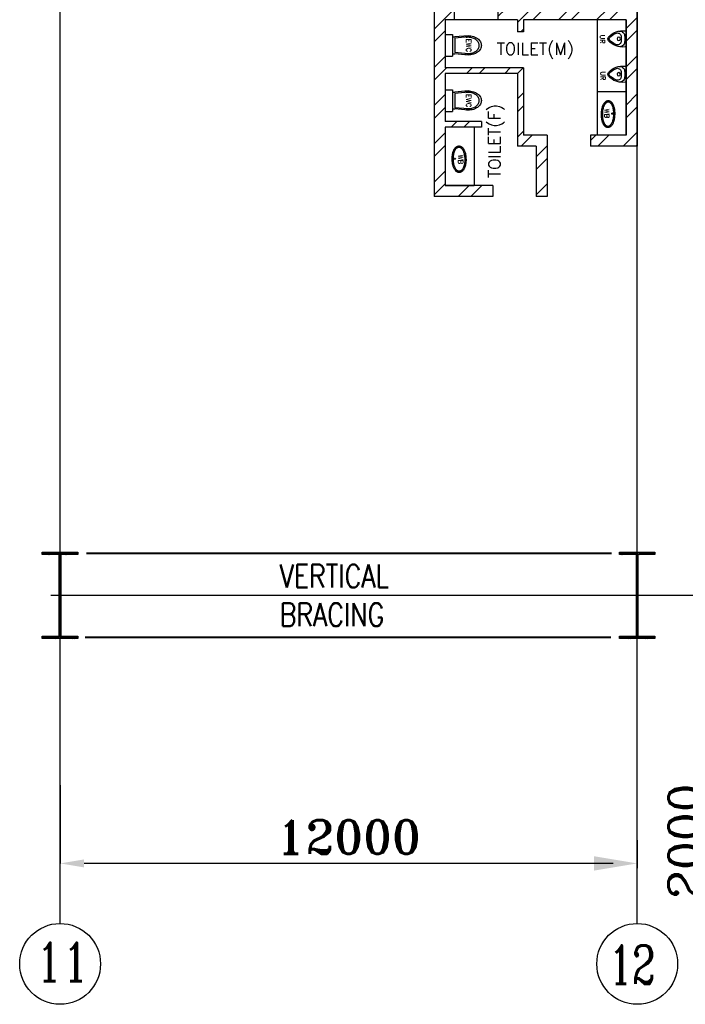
# Model space of a CAD drawing. Extents: x 361682 to 759535, y 756798 to 1113679.
# Tile 57 of 80: x 546030 to 559870, y 1043604 to 1064081. Entities that reach past the tile are written whole.
import ezdxf

# ---------------------------------------------------------------- set-up
doc = ezdxf.new("R2010")
doc.units = 0
doc.header["$LTSCALE"] = 700
doc.header["$MEASUREMENT"] = 0
doc.header["$PDMODE"] = 2
doc.header["$PDSIZE"] = -1
doc.linetypes.add('CENTER', pattern=[2, 1.25, -0.25, 0.25, -0.25])
doc.layers.get('0').update_dxf_attribs({"linetype": 'CONTINUOUS'})
doc.layers.get('DEFPOINTS').update_dxf_attribs({"linetype": 'CONTINUOUS'})
for name, color, linetype in [('BRACING', 7, 'CONTINUOUS'), ('CEN', 2, 'CENTER'), ('COL', 1, 'CONTINUOUS'), ('DIM', 4, 'CONTINUOUS'), ('FIXTURES', 11, 'CONTINUOUS'), ('GRID', 9, 'CONTINUOUS'), ('OPENING', 3, 'CONTINUOUS'), ('TEXT', 4, 'CONTINUOUS'), ('WALL', 7, 'CONTINUOUS')]:
    doc.layers.add(name, color=color, linetype=linetype)
doc.styles.add('COMPLEX', font='complex')
doc.styles.add('ROMANC', font='romanc')
doc.styles.add('ROMANS', font='romans.shx')
doc.styles.add('ROMANT', font='ROMANT')
doc.dimstyles.new('K2', dxfattribs={"dimtxt": 700, "dimasz": 500, "dimexe": 500, "dimexo": 200, "dimgap": 200, "dimtad": 1, "dimdec": 0, "dimzin": 0, "dimdsep": 46, "dimtxsty": 'ROMANT', "dimcen": 0.09, "dimclrd": 256, "dimclre": 9, "dimclrt": 256, "dimadec": 0, "dimazin": 0, "dimtfac": 1, "dimtdec": 0, "dimtofl": 0, "dimtmove": 1, "dimatfit": 3, "dimfxl": 0.18, "dimtolj": 1, "dimtzin": 0, "dimarcsym": 0})

# ---------------------------------------------------------------- blocks, each defined once
blk = doc.blocks.new('*D1590')
at = {"layer": 'DEFPOINTS', "color": 0, "transparency": 16777216}
for p in [(558870, 1046634), (560870, 1046635), (558870, 1046534)]:
    blk.add_point(p, dxfattribs=at)
at = {"layer": 'DIM', "lineweight": -2, "transparency": 16777216}
for p, q in [((557970, 1046534), (557070, 1046534)), ((561770, 1046534), (562670, 1046534))]:
    blk.add_line(p, q, dxfattribs=at)
at = {"layer": 'DIM', "color": 9, "lineweight": -2, "transparency": 16777216}
for p, q in [((558870, 1046534), (558870, 1046434)), ((560870, 1046535), (560870, 1046434))]:
    blk.add_line(p, q, dxfattribs=at)
at = {"layer": 'DIM', "transparency": 16777216}
for points in [[(557970, 1046684), (557970, 1046384), (558870, 1046534)], [(561770, 1046684), (561770, 1046384), (560870, 1046534)]]:
    blk.add_solid(points, dxfattribs=at)
at = {"layer": 'DIM', "transparency": 16777216, "insert": (559870, 1046997), "char_height": 700, "attachment_point": 5, "rotation": 90, "style": 'COMPLEX'}
blk.add_mtext('\\A1;2000', dxfattribs=at)
blk = doc.blocks.new('*D1595')
at = {"layer": 'DEFPOINTS', "color": 0, "transparency": 16777216}
for p in [(546870, 1048160), (558870, 1047016), (546870, 1046534)]:
    blk.add_point(p, dxfattribs=at)
at = {"layer": 'DIM', "color": 9, "lineweight": -2, "transparency": 16777216}
for p, q in [((546870, 1048160), (546870, 1046534)), ((558870, 1047016), (558870, 1046534))]:
    blk.add_line(p, q, dxfattribs=at)
at = {"layer": 'DIM', "lineweight": -2, "transparency": 16777216}
blk.add_line((558370, 1046534), (547370, 1046534), dxfattribs=at)
at = {"layer": 'DIM', "transparency": 16777216}
for points in [[(547370, 1046617), (547370, 1046451), (546870, 1046534)], [(558370, 1046617), (558370, 1046451), (558870, 1046534)]]:
    blk.add_solid(points, dxfattribs=at)
at = {"layer": 'DIM', "transparency": 16777216, "insert": (552870, 1047084), "char_height": 700, "attachment_point": 5, "style": 'ROMANT'}
blk.add_mtext('\\A1;12000', dxfattribs=at)
blk = doc.blocks.new('B-ROW COLUMN')
at = {"layer": 'COL'}
h = blk.add_hatch(dxfattribs=at)
h.set_pattern_fill('ANSI31', color=256, scale=200, style=0)
h.set_pattern_definition([(45, (155648.048, 63141.767), (-17.67767, 17.67767), [])])
h.paths.add_polyline_path([(171220, 85178), (171960, 85178), (171960, 85128), (171220, 85128)])
h.paths.add_polyline_path([(171574, 86878), (171606, 86878), (171606, 85178), (171574, 85178)])
h.paths.add_polyline_path([(171220, 86928), (171960, 86928), (171960, 86878), (171220, 86878)])
blk.add_line((171590, 85128), (171590, 86928))
at = {"layer": 'CEN'}
for p, q in [((171590, 85128), (171590, 86928)), ((171399, 86028), (171782, 86028))]:
    blk.add_line(p, q, dxfattribs=at)
at = {"layer": 'COL'}
for points in [[(171220, 86928), (171960, 86928), (171960, 86878), (171220, 86878)], [(171574, 86878), (171606, 86878), (171606, 85178), (171574, 85178)], [(171220, 85178), (171960, 85178), (171960, 85128), (171220, 85128)]]:
    blk.add_lwpolyline(points, close=True, dxfattribs=at)
blk = doc.blocks.new('EWC')
at = {"layer": 'FIXTURES'}
for p, q in [((-225, 0), (225, 0)), ((-225, 0), (-225, -150)), ((225, 0), (225, -150)), ((-225, -150), (225, -150)), ((-200, -475), (-175, -200)), ((-175, -150), (-175, -200)), ((-175, -477), (-150, -200)), ((-150, -200), (150, -200)), ((175, -477), (150, -200)), ((175, -150), (175, -200)), ((200, -475), (175, -200))]:
    blk.add_line(p, q, dxfattribs=at)
for points in [[(-194, -407, 0.045361), (-200, -475, 0.073281), (-184, -584, 0.084248), (-141, -669, 0.106469), (-73, -731, 0.130159), (0, -750, 0.130159)], [(0, -750, 0.130159), (73, -731, 0.106469), (141, -669, 0.084248), (184, -584, 0.073281), (200, -475, 0.045361), (194, -407, 0.084248)], [(-170, -426, 0.045361), (-175, -477, 0.078863), (-161, -565, 0.088085), (-124, -635, 0.105295), (-65, -684, 0.12183), (0, -700, 0.12183), (65, -684, 0.105295), (124, -635, 0.088085), (161, -565, 0.078863), (175, -477, 0.078863)], [(175, -477, 0.045361), (170, -426, 0.088085)]]:
    blk.add_lwpolyline(points, format="xyb", dxfattribs=at)
blk = doc.blocks.new('UR')
at = {"layer": 'FIXTURES'}
blk.add_line((141, 0), (-141, 0), dxfattribs=at)
blk.add_circle((1, -155), 35, dxfattribs=at)
for centre, radius, start, end in [((212, -77), 382, 171.7869, 228.8604), ((-141, -25), 25.5, 90, 171.7869), ((-57, -136), 106, 96.56, 189.9101), ((-48, -181), 76.3, 98.4336, 208.0724), ((-212, -77), 382, 311.1395, 8.2132), ((48, -181), 76.3, 331.9275, 81.5664), ((57, -136), 106, 350.0899, 83.4401), ((141, -25), 25.5, 8.2132, 90), ((212, -77), 357, 203.2652, 228.8604), ((0, -320), 59.5, 228.8603, 311.1396), ((0, -320), 34, 228.8604, 311.1395), ((-212, -77), 357, 311.1395, 336.7347)]:
    blk.add_arc(centre, radius, start, end, dxfattribs=at)
at = {"layer": 'FIXTURES', "linetype": 'Continuous'}
for radius, start, end in [(396, 79.9294, 100.0706), (320, 79.4062, 100.5938)]:
    blk.add_arc((0, -421), radius, start, end, dxfattribs=at)

msp = doc.modelspace()

# ---------------------------------------------------------------- hatches: boundary and pattern name
at = {"layer": 'WALL', "linetype": 'Continuous'}
h = msp.add_hatch(dxfattribs=at)
h.set_pattern_fill('ANSI32', color=9, scale=1500, angle=360, style=0)
h.set_pattern_definition([(45, (411194.2, 928383.97), (-397.7476, 397.7476), []), (45, (411459.36, 928383.97), (-397.7476, 397.7476), [])])
h.paths.add_polyline_path([(555972.9, 1064309.3), (555972.9, 1064079.3), (556379.4, 1064079.3), (556379.4, 1063829.3), (556504.4, 1063829.3), (556504.4, 1064079.3), (558640, 1064079.3), (558640, 1061679.3), (557899.4, 1061679.3), (557899.4, 1061449.3), (558870, 1061449.3), (558870, 1064309.3)])
h.paths.add_polyline_path([(554649.4, 1063044.3), (554649.4, 1061869.3), (554649.4, 1060403.9), (555869.4, 1060403.9), (555869.4, 1060633.9), (554879.4, 1060633.9), (554879.4, 1061849.3), (555629.4, 1061849.3), (555629.4, 1061964.3), (554879.4, 1061964.3), (554879.4, 1062849.3), (554879.4, 1062964.3), (556379.4, 1062964.3), (556379.4, 1062714.3), (556379.4, 1062699.3), (556379.4, 1061449.3), (556769.4, 1061449.3), (556769.4, 1060403.9), (556999.4, 1060403.9), (556999.4, 1061679.3), (556504.4, 1061679.3), (556504.4, 1062699.3), (556504.4, 1063079.3), (554879.4, 1063079.3), (554879.4, 1063119.3), (554879.4, 1064079.3), (555072.9, 1064079.3), (555072.9, 1064309.3), (554649.4, 1064309.3)])

# ---------------------------------------------------------------- linework, layer by layer
msp.add_line((558040, 1062587.9), (558640, 1062587.9))
msp.add_lwpolyline([(555072.9, 1064309.3), (555972.9, 1064309.3), (555972.9, 1064079.3), (555072.9, 1064079.3)], close=True)
for centre, radius in [((558353, 1062129.2), 13.3), ((555077.3, 1061190.6), 13.3), ((546870, 1044444.5), 840.3), ((546870, 1044444.5), 840.3), ((558870, 1044444.5), 840.3), ((558870, 1044444.5), 840.3)]:
    msp.add_circle(centre, radius)
for points, knots in [([(558269.5, 1062393), (558273.8, 1062392.9), (558278.1, 1062392.5), (558286.6, 1062391.1), (558290.8, 1062390.1), (558298.9, 1062387.6), (558302.8, 1062386.1), (558310.4, 1062382.6), (558314, 1062380.6), (558320.9, 1062376.4), (558324.2, 1062374), (558330.5, 1062369.2), (558333.5, 1062366.6), (558340.7, 1062359.8), (558344.7, 1062355.4), (558352.2, 1062346.3), (558355.8, 1062341.5), (558362.3, 1062331.4), (558365.4, 1062326.2), (558371.2, 1062315.5), (558373.9, 1062309.9), (558380.4, 1062295.3), (558383.9, 1062286.1), (558390.3, 1062266.9), (558393.1, 1062256.9), (558398.1, 1062236.3), (558400.2, 1062225.6), (558403.8, 1062203.9), (558405.2, 1062192.8), (558408.5, 1062159.3), (558409.4, 1062136.5), (558408.5, 1062091), (558406.7, 1062068.3), (558401.5, 1062031.8), (558398.9, 1062017.5), (558392.6, 1061989.9), (558388.8, 1061976.6), (558381.2, 1061954.2), (558377.5, 1061944.8), (558369.5, 1061926.8), (558365.1, 1061918.2), (558356.6, 1061903.8), (558352.6, 1061897.8), (558344.1, 1061886.4), (558339.5, 1061881), (558330.7, 1061872.1), (558326.7, 1061868.5), (558318.1, 1061861.7), (558313.5, 1061858.5), (558304.7, 1061853.4), (558300.5, 1061851.4), (558291.9, 1061847.8), (558287.3, 1061846.3), (558278, 1061844), (558273.3, 1061843.3), (558263.6, 1061842.5), (558258.7, 1061842.5), (558249, 1061843.2), (558244.2, 1061844), (558234.8, 1061846.3), (558230.3, 1061847.8), (558221.6, 1061851.4), (558217.4, 1061853.5), (558209.5, 1061858.2), (558205.8, 1061860.7), (558198.6, 1061866.2), (558195.3, 1061869.1), (558188.9, 1061875.2), (558185.8, 1061878.4), (558180.1, 1061885.1), (558177.3, 1061888.5), (558170.5, 1061897.9), (558166.6, 1061904), (558159.4, 1061916.7), (558156, 1061923.4), (558149.8, 1061937.2), (558146.9, 1061944.4), (558141.7, 1061959.3), (558139.2, 1061966.9), (558133.6, 1061986.9), (558130.8, 1061999.5), (558126, 1062025.5), (558124.1, 1062038.9), (558121.3, 1062066.2), (558120.5, 1062080.1), (558119.7, 1062108.1), (558119.8, 1062122.2), (558121.3, 1062153.6), (558122.8, 1062170.9), (558127.5, 1062204.6), (558130.5, 1062221), (558137.2, 1062248.7), (558140.6, 1062260.3), (558148.1, 1062282.4), (558152.2, 1062293), (558160.5, 1062310.8), (558164.3, 1062318.2), (558172.7, 1062332.4), (558177.2, 1062339.1), (558185.9, 1062350.3), (558189.9, 1062355), (558198.6, 1062363.8), (558203.2, 1062367.9), (558212, 1062374.7), (558216.1, 1062377.4), (558224.7, 1062382.4), (558229.2, 1062384.6), (558238.7, 1062388.3), (558243.6, 1062389.8), (558253.8, 1062392), (558259.1, 1062392.7), (558266.1, 1062393), (558267.8, 1062393), (558269.5, 1062393)], [0, 0, 0, 0, 0.0608453, 0.0608453, 0.1216906, 0.1216906, 0.182536, 0.182536, 0.2433813, 0.2433813, 0.3042266, 0.3042266, 0.3650719, 0.3650719, 0.4572348, 0.4572348, 0.5493976, 0.5493976, 0.6415605, 0.6415605, 0.7337233, 0.7337233, 0.8750515, 0.8750515, 1.0163796, 1.0163796, 1.1577077, 1.1577077, 1.2990359, 1.2990359, 1.5762676, 1.5762676, 1.8534994, 1.8534994, 2.0373495, 2.0373495, 2.2211995, 2.2211995, 2.3633121, 2.3633121, 2.5054247, 2.5054247, 2.6154864, 2.6154864, 2.725548, 2.725548, 2.8099176, 2.8099176, 2.8942871, 2.8942871, 2.9627198, 2.9627198, 3.0311525, 3.0311525, 3.0995852, 3.0995852, 3.1680179, 3.1680179, 3.2364506, 3.2364506, 3.3048832, 3.3048832, 3.3733159, 3.3733159, 3.4417486, 3.4417486, 3.5101813, 3.5101813, 3.578614, 3.578614, 3.6470467, 3.6470467, 3.7583174, 3.7583174, 3.8695881, 3.8695881, 3.9808588, 3.9808588, 4.0921295, 4.0921295, 4.2632717, 4.2632717, 4.4344138, 4.4344138, 4.605556, 4.605556, 4.7766981, 4.7766981, 4.9888783, 4.9888783, 5.2010585, 5.2010585, 5.3616704, 5.3616704, 5.5222823, 5.5222823, 5.6463167, 5.6463167, 5.770351, 5.770351, 5.8661503, 5.8661503, 5.9619495, 5.9619495, 6.0363066, 6.0363066, 6.1106636, 6.1106636, 6.1850206, 6.1850206, 6.2593776, 6.2593776, 6.2831853, 6.2831853, 6.2831853, 6.2831853]), ([(558269, 1062368), (558271, 1062367.9), (558273, 1062367.8), (558277.1, 1062367.3), (558279.2, 1062367), (558283, 1062366.2), (558284.8, 1062365.8), (558289.1, 1062364.5), (558291.6, 1062363.6), (558296.5, 1062361.5), (558298.9, 1062360.3), (558303.5, 1062357.8), (558305.8, 1062356.3), (558313.7, 1062350.9), (558319.1, 1062346.1), (558325.7, 1062339), (558327.4, 1062337.1), (558331.7, 1062331.9), (558334.2, 1062328.6), (558340.5, 1062319.3), (558344.2, 1062313.2), (558350, 1062302), (558352.3, 1062297.1), (558356.7, 1062287), (558358.7, 1062281.8), (558365.2, 1062264), (558369, 1062250.6), (558375.5, 1062222.5), (558378, 1062207.7), (558381.9, 1062177.3), (558383.1, 1062161.6), (558384.3, 1062129.9), (558384.1, 1062113.8), (558382.6, 1062082), (558381.1, 1062066.2), (558376.8, 1062035.5), (558374.1, 1062020.5), (558367.9, 1061994.5), (558364.7, 1061983.3), (558357.4, 1061961.9), (558353.4, 1061951.8), (558346.5, 1061936.9), (558343.9, 1061931.7), (558339.3, 1061923.6), (558337.4, 1061920.5), (558333.6, 1061914.5), (558331.7, 1061911.7), (558328.1, 1061906.7), (558326.4, 1061904.6), (558323.1, 1061900.5), (558321.4, 1061898.5), (558317.7, 1061894.5), (558315.7, 1061892.5), (558311.6, 1061888.6), (558309.5, 1061886.8), (558304.3, 1061882.6), (558301.2, 1061880.4), (558294.7, 1061876.4), (558291.3, 1061874.7), (558286, 1061872.4), (558284.1, 1061871.7), (558280.4, 1061870.4), (558278.5, 1061869.9), (558274.7, 1061869), (558272.8, 1061868.6), (558269.4, 1061868.1), (558268, 1061867.9), (558264.9, 1061867.6), (558263.2, 1061867.6), (558259.7, 1061867.5), (558258, 1061867.6), (558254.3, 1061867.9), (558252.3, 1061868.1), (558248.8, 1061868.7), (558247.4, 1061869), (558243.2, 1061870), (558240.4, 1061870.8), (558235.6, 1061872.7), (558233.5, 1061873.6), (558229.4, 1061875.6), (558227.4, 1061876.6), (558223.5, 1061879), (558221.6, 1061880.2), (558214.9, 1061885), (558210.3, 1061889), (558203.2, 1061896.5), (558200.4, 1061899.7), (558195.5, 1061905.9), (558193.4, 1061908.9), (558189.3, 1061914.9), (558187.4, 1061918), (558182.5, 1061926.6), (558179.6, 1061932.2), (558174.1, 1061944.1), (558171.5, 1061950.3), (558166.7, 1061963.3), (558164.5, 1061970), (558160.4, 1061983.9), (558158.5, 1061991.1), (558155.1, 1062005.9), (558153.6, 1062013.5), (558150.9, 1062029), (558149.7, 1062036.9), (558146.6, 1062062), (558145.4, 1062079.7), (558144.6, 1062115.3), (558145.1, 1062133.3), (558147.5, 1062165.8), (558149.2, 1062180.4), (558153.7, 1062208.8), (558156.5, 1062222.6), (558162.6, 1062246.6), (558165.8, 1062257), (558172, 1062274.7), (558175, 1062282.3), (558180.1, 1062293.8), (558182.2, 1062298.1), (558186.5, 1062306.4), (558188.7, 1062310.4), (558193.3, 1062318), (558195.7, 1062321.7), (558200.4, 1062328.3), (558202.7, 1062331.3), (558207.4, 1062336.9), (558209.9, 1062339.6), (558214.9, 1062344.7), (558217.5, 1062347.1), (558225.4, 1062353.7), (558230.9, 1062357.4), (558239.2, 1062361.6), (558241.6, 1062362.6), (558247, 1062364.7), (558250.2, 1062365.6), (558254.4, 1062366.6), (558255.6, 1062366.8), (558257.9, 1062367.2), (558259, 1062367.4), (558261.9, 1062367.7), (558263.5, 1062367.9), (558266.2, 1062368), (558267.2, 1062368), (558268.5, 1062368), (558268.8, 1062368), (558269, 1062368)], [0, 0, 0, 0, 0.039323, 0.039323, 0.0800511, 0.0800511, 0.1160392, 0.1160392, 0.1679002, 0.1679002, 0.2197611, 0.2197611, 0.2716221, 0.2716221, 0.4084215, 0.4084215, 0.455838, 0.455838, 0.5323189, 0.5323189, 0.6568025, 0.6568025, 0.7451255, 0.7451255, 0.8334485, 0.8334485, 1.0365402, 1.0365402, 1.2396318, 1.2396318, 1.4427235, 1.4427235, 1.6458151, 1.6458151, 1.8489068, 1.8489068, 2.0519985, 2.0519985, 2.2182553, 2.2182553, 2.3845574, 2.3845574, 2.4798242, 2.4798242, 2.5412492, 2.5412492, 2.6026742, 2.6026742, 2.6507957, 2.6507957, 2.6989171, 2.6989171, 2.7523613, 2.7523613, 2.8058055, 2.8058055, 2.8805669, 2.8805669, 2.9553284, 2.9553284, 2.9936438, 2.9936438, 3.0319593, 3.0319593, 3.0702747, 3.0702747, 3.0979887, 3.0979887, 3.1315898, 3.1315898, 3.1651909, 3.1651909, 3.2045151, 3.2045151, 3.2327909, 3.2327909, 3.2893425, 3.2893425, 3.3338374, 3.3338374, 3.3783322, 3.3783322, 3.4228271, 3.4228271, 3.5394532, 3.5394532, 3.6187237, 3.6187237, 3.6846566, 3.6846566, 3.7484837, 3.7484837, 3.8553032, 3.8553032, 3.9621227, 3.9621227, 4.0689423, 4.0689423, 4.1757618, 4.1757618, 4.2825814, 4.2825814, 4.3894009, 4.3894009, 4.616945, 4.616945, 4.8444892, 4.8444892, 5.0345334, 5.0345334, 5.2245776, 5.2245776, 5.3803366, 5.3803366, 5.5041285, 5.5041285, 5.5805951, 5.5805951, 5.6570617, 5.6570617, 5.7335284, 5.7335284, 5.8010828, 5.8010828, 5.8686373, 5.8686373, 5.9361917, 5.9361917, 6.0658987, 6.0658987, 6.1170045, 6.1170045, 6.1803728, 6.1803728, 6.2030532, 6.2030532, 6.2257336, 6.2257336, 6.2586314, 6.2586314, 6.2782223, 6.2782223, 6.2831853, 6.2831853, 6.2831853, 6.2831853]), ([(555160.8, 1061454.4), (555156.5, 1061454.4), (555152.2, 1061454), (555143.7, 1061452.6), (555139.5, 1061451.6), (555131.4, 1061449.1), (555127.5, 1061447.5), (555119.9, 1061444), (555116.3, 1061442.1), (555109.4, 1061437.8), (555106.1, 1061435.5), (555099.8, 1061430.6), (555096.8, 1061428), (555089.6, 1061421.2), (555085.6, 1061416.9), (555078.1, 1061407.7), (555074.5, 1061402.9), (555068, 1061392.9), (555064.9, 1061387.7), (555059.1, 1061376.9), (555056.4, 1061371.4), (555049.9, 1061356.8), (555046.4, 1061347.6), (555040, 1061328.3), (555037.2, 1061318.3), (555032.2, 1061297.7), (555030.1, 1061287.1), (555026.5, 1061265.3), (555025.1, 1061254.2), (555021.8, 1061220.8), (555020.9, 1061198), (555021.8, 1061152.5), (555023.6, 1061129.8), (555028.8, 1061093.2), (555031.4, 1061079), (555037.7, 1061051.4), (555041.5, 1061038.1), (555049.1, 1061015.6), (555052.8, 1061006.2), (555060.8, 1060988.3), (555065.2, 1060979.7), (555073.7, 1060965.3), (555077.7, 1060959.3), (555086.2, 1060947.9), (555090.8, 1060942.5), (555099.6, 1060933.6), (555103.6, 1060929.9), (555112.2, 1060923.1), (555116.8, 1060920), (555125.6, 1060914.9), (555129.8, 1060912.8), (555138.4, 1060909.3), (555143, 1060907.8), (555152.3, 1060905.5), (555157, 1060904.7), (555166.7, 1060903.9), (555171.6, 1060903.9), (555181.3, 1060904.7), (555186.1, 1060905.5), (555195.5, 1060907.8), (555200, 1060909.3), (555208.7, 1060912.9), (555212.9, 1060915), (555220.8, 1060919.6), (555224.5, 1060922.2), (555231.7, 1060927.6), (555235, 1060930.6), (555241.4, 1060936.7), (555244.5, 1060939.9), (555250.2, 1060946.5), (555253, 1060950), (555259.8, 1060959.4), (555263.7, 1060965.5), (555270.9, 1060978.2), (555274.3, 1060984.9), (555280.5, 1060998.7), (555283.4, 1061005.9), (555288.6, 1061020.7), (555291.1, 1061028.4), (555296.7, 1061048.4), (555299.5, 1061061), (555304.3, 1061087), (555306.2, 1061100.4), (555309, 1061127.7), (555309.8, 1061141.6), (555310.6, 1061169.6), (555310.5, 1061183.7), (555309, 1061215.1), (555307.5, 1061232.3), (555302.8, 1061266), (555299.8, 1061282.5), (555293.1, 1061310.2), (555289.7, 1061321.7), (555282.2, 1061343.9), (555278.1, 1061354.5), (555269.8, 1061372.3), (555266, 1061379.7), (555257.6, 1061393.9), (555253.1, 1061400.6), (555244.4, 1061411.8), (555240.4, 1061416.5), (555231.7, 1061425.3), (555227.1, 1061429.4), (555218.3, 1061436.2), (555214.2, 1061438.9), (555205.6, 1061443.8), (555201.1, 1061446.1), (555191.6, 1061449.8), (555186.7, 1061451.3), (555176.5, 1061453.5), (555171.2, 1061454.2), (555164.2, 1061454.5), (555162.5, 1061454.5), (555160.8, 1061454.4)], [0, 0, 0, 0, 0.0608453, 0.0608453, 0.1216906, 0.1216906, 0.182536, 0.182536, 0.2433813, 0.2433813, 0.3042266, 0.3042266, 0.3650719, 0.3650719, 0.4572348, 0.4572348, 0.5493976, 0.5493976, 0.6415605, 0.6415605, 0.7337233, 0.7337233, 0.8750515, 0.8750515, 1.0163796, 1.0163796, 1.1577077, 1.1577077, 1.2990359, 1.2990359, 1.5762676, 1.5762676, 1.8534994, 1.8534994, 2.0373495, 2.0373495, 2.2211995, 2.2211995, 2.3633121, 2.3633121, 2.5054247, 2.5054247, 2.6154864, 2.6154864, 2.725548, 2.725548, 2.8099176, 2.8099176, 2.8942871, 2.8942871, 2.9627198, 2.9627198, 3.0311525, 3.0311525, 3.0995852, 3.0995852, 3.1680179, 3.1680179, 3.2364506, 3.2364506, 3.3048832, 3.3048832, 3.3733159, 3.3733159, 3.4417486, 3.4417486, 3.5101813, 3.5101813, 3.578614, 3.578614, 3.6470467, 3.6470467, 3.7583174, 3.7583174, 3.8695881, 3.8695881, 3.9808588, 3.9808588, 4.0921295, 4.0921295, 4.2632717, 4.2632717, 4.4344138, 4.4344138, 4.605556, 4.605556, 4.7766981, 4.7766981, 4.9888783, 4.9888783, 5.2010585, 5.2010585, 5.3616704, 5.3616704, 5.5222823, 5.5222823, 5.6463167, 5.6463167, 5.770351, 5.770351, 5.8661503, 5.8661503, 5.9619495, 5.9619495, 6.0363066, 6.0363066, 6.1106636, 6.1106636, 6.1850206, 6.1850206, 6.2593776, 6.2593776, 6.2831853, 6.2831853, 6.2831853, 6.2831853]), ([(555161.3, 1061429.4), (555159.3, 1061429.4), (555157.3, 1061429.3), (555153.2, 1061428.8), (555151.1, 1061428.5), (555147.3, 1061427.7), (555145.5, 1061427.2), (555141.2, 1061425.9), (555138.7, 1061425), (555133.8, 1061423), (555131.4, 1061421.8), (555126.8, 1061419.2), (555124.5, 1061417.8), (555116.6, 1061412.3), (555111.2, 1061407.6), (555104.6, 1061400.5), (555102.9, 1061398.6), (555098.6, 1061393.4), (555096.1, 1061390.1), (555089.8, 1061380.8), (555086.1, 1061374.7), (555080.3, 1061363.4), (555078, 1061358.6), (555073.6, 1061348.5), (555071.6, 1061343.3), (555065.1, 1061325.4), (555061.3, 1061312.1), (555054.8, 1061284), (555052.3, 1061269.2), (555048.4, 1061238.7), (555047.2, 1061223.1), (555046, 1061191.3), (555046.2, 1061175.3), (555047.7, 1061143.5), (555049.2, 1061127.7), (555053.5, 1061097), (555056.2, 1061082), (555062.4, 1061056), (555065.6, 1061044.7), (555072.9, 1061023.4), (555076.9, 1061013.2), (555083.8, 1060998.4), (555086.4, 1060993.2), (555091, 1060985.1), (555092.9, 1060982), (555096.7, 1060976), (555098.6, 1060973.1), (555102.2, 1060968.2), (555103.9, 1060966.1), (555107.2, 1060962), (555108.9, 1060960), (555112.6, 1060956), (555114.6, 1060954), (555118.7, 1060950.1), (555120.8, 1060948.3), (555126, 1060944.1), (555129.1, 1060941.9), (555135.6, 1060937.9), (555139, 1060936.1), (555144.3, 1060933.9), (555146.2, 1060933.2), (555149.9, 1060931.9), (555151.8, 1060931.4), (555155.6, 1060930.4), (555157.5, 1060930.1), (555160.9, 1060929.6), (555162.3, 1060929.4), (555165.4, 1060929.1), (555167.1, 1060929), (555170.6, 1060929), (555172.3, 1060929.1), (555176, 1060929.4), (555178, 1060929.6), (555181.5, 1060930.2), (555182.9, 1060930.5), (555187.1, 1060931.5), (555189.9, 1060932.3), (555194.7, 1060934.1), (555196.8, 1060935), (555200.9, 1060937), (555202.9, 1060938.1), (555206.8, 1060940.4), (555208.7, 1060941.7), (555215.4, 1060946.5), (555220, 1060950.5), (555227.1, 1060958), (555229.9, 1060961.2), (555234.8, 1060967.4), (555236.9, 1060970.4), (555241, 1060976.4), (555242.9, 1060979.5), (555247.8, 1060988), (555250.7, 1060993.7), (555256.2, 1061005.6), (555258.8, 1061011.8), (555263.6, 1061024.7), (555265.8, 1061031.5), (555269.9, 1061045.4), (555271.8, 1061052.6), (555275.2, 1061067.4), (555276.7, 1061074.9), (555279.4, 1061090.4), (555280.6, 1061098.3), (555283.7, 1061123.5), (555284.9, 1061141.1), (555285.7, 1061176.8), (555285.2, 1061194.7), (555282.8, 1061227.3), (555281.1, 1061241.9), (555276.6, 1061270.3), (555273.8, 1061284.1), (555267.7, 1061308.1), (555264.5, 1061318.5), (555258.3, 1061336.2), (555255.3, 1061343.7), (555250.2, 1061355.3), (555248.1, 1061359.6), (555243.8, 1061367.9), (555241.6, 1061371.8), (555237, 1061379.5), (555234.6, 1061383.2), (555229.9, 1061389.8), (555227.6, 1061392.7), (555222.9, 1061398.4), (555220.5, 1061401.1), (555215.4, 1061406.2), (555212.8, 1061408.6), (555204.9, 1061415.1), (555199.4, 1061418.9), (555191.1, 1061423), (555188.7, 1061424.1), (555183.3, 1061426.2), (555180.1, 1061427.1), (555175.9, 1061428.1), (555174.7, 1061428.3), (555172.4, 1061428.7), (555171.3, 1061428.9), (555168.4, 1061429.2), (555166.8, 1061429.3), (555164.1, 1061429.4), (555163.1, 1061429.5), (555161.8, 1061429.5), (555161.5, 1061429.4), (555161.3, 1061429.4)], [0, 0, 0, 0, 0.039323, 0.039323, 0.0800511, 0.0800511, 0.1160392, 0.1160392, 0.1679002, 0.1679002, 0.2197611, 0.2197611, 0.2716221, 0.2716221, 0.4084215, 0.4084215, 0.455838, 0.455838, 0.5323189, 0.5323189, 0.6568025, 0.6568025, 0.7451255, 0.7451255, 0.8334485, 0.8334485, 1.0365402, 1.0365402, 1.2396318, 1.2396318, 1.4427235, 1.4427235, 1.6458151, 1.6458151, 1.8489068, 1.8489068, 2.0519985, 2.0519985, 2.2182553, 2.2182553, 2.3845574, 2.3845574, 2.4798242, 2.4798242, 2.5412492, 2.5412492, 2.6026742, 2.6026742, 2.6507957, 2.6507957, 2.6989171, 2.6989171, 2.7523613, 2.7523613, 2.8058055, 2.8058055, 2.8805669, 2.8805669, 2.9553284, 2.9553284, 2.9936438, 2.9936438, 3.0319593, 3.0319593, 3.0702747, 3.0702747, 3.0979887, 3.0979887, 3.1315898, 3.1315898, 3.1651909, 3.1651909, 3.2045151, 3.2045151, 3.2327909, 3.2327909, 3.2893425, 3.2893425, 3.3338374, 3.3338374, 3.3783322, 3.3783322, 3.4228271, 3.4228271, 3.5394532, 3.5394532, 3.6187237, 3.6187237, 3.6846566, 3.6846566, 3.7484837, 3.7484837, 3.8553032, 3.8553032, 3.9621227, 3.9621227, 4.0689423, 4.0689423, 4.1757618, 4.1757618, 4.2825814, 4.2825814, 4.3894009, 4.3894009, 4.616945, 4.616945, 4.8444892, 4.8444892, 5.0345334, 5.0345334, 5.2245776, 5.2245776, 5.3803366, 5.3803366, 5.5041285, 5.5041285, 5.5805951, 5.5805951, 5.6570617, 5.6570617, 5.7335284, 5.7335284, 5.8010828, 5.8010828, 5.8686373, 5.8686373, 5.9361917, 5.9361917, 6.0658987, 6.0658987, 6.1170045, 6.1170045, 6.1803728, 6.1803728, 6.2030532, 6.2030532, 6.2257336, 6.2257336, 6.2586314, 6.2586314, 6.2782223, 6.2782223, 6.2831853, 6.2831853, 6.2831853, 6.2831853])]:
    msp.add_open_spline(points, degree=3, knots=knots)
at = {"layer": 'BRACING', "const_width": 40}
for points in [[(547418.5, 1052984.3), (558337.2, 1052984.3)], [(547387.8, 1051234.3), (558322, 1051234.3)]]:
    msp.add_lwpolyline(points, dxfattribs=at)
at = {"layer": 'GRID'}
for p, q in [((546870, 1045284.8), (546870, 1077879)), ((558870, 1045284.8), (558870, 1068609.3)), ((565170, 1052109.3), (546678.4, 1052109.3)), ((616318.3, 1052109.3), (552570, 1052109.3))]:
    msp.add_line(p, q, dxfattribs=at)
at = {"layer": 'OPENING'}
msp.add_line((555479.4, 1061849.3), (555479.4, 1060633.9), dxfattribs=at)
at = {"layer": 'OPENING', "flags": 128}
msp.add_lwpolyline([(558040, 1064079.3), (558040, 1061679.3)], dxfattribs=at)
at = {"layer": 'WALL'}
for p, q in [((554649.4, 1064309.3), (554649.4, 1060403.9)), ((554649.4, 1064309.3), (554649.4, 1063044.3)), ((554879.4, 1064079.3), (554879.4, 1063079.3)), ((554879.4, 1064079.3), (554879.4, 1063259.3)), ((556379.4, 1064079.3), (554879.4, 1064079.3)), ((556379.4, 1064079.3), (554879.4, 1064079.3)), ((556379.4, 1064079.3), (556379.4, 1063829.3)), ((556504.4, 1064079.3), (556504.4, 1063829.3)), ((558640, 1064079.3), (556504.4, 1064079.3)), ((558640, 1061679.3), (558640, 1064079.3)), ((558640, 1064079.3), (558640, 1061679.3)), ((558870, 1061679.3), (558870, 1064083)), ((556504.4, 1063829.3), (556379.4, 1063829.3)), ((554649.4, 1063234.3), (554649.4, 1061869.3)), ((554879.4, 1063119.3), (554879.4, 1063079.3)), ((556504.4, 1063079.3), (554879.4, 1063079.3)), ((556504.4, 1063079.3), (554879.4, 1063079.3)), ((554879.4, 1062964.3), (554879.4, 1061964.3)), ((556379.4, 1062964.3), (554879.4, 1062964.3)), ((556379.4, 1062964.3), (556379.4, 1062714.3)), ((556504.4, 1063079.3), (556504.4, 1062714.3)), ((556504.4, 1063079.3), (556504.4, 1062699.3)), ((554879.4, 1062849.3), (554879.4, 1061964.3)), ((554879.4, 1062849.3), (554879.4, 1061964.3)), ((556379.4, 1062849.3), (556379.4, 1062699.3)), ((556379.4, 1062699.3), (556379.4, 1061449.3)), ((556504.4, 1062699.3), (556504.4, 1061679.3)), ((555629.4, 1061964.3), (554879.4, 1061964.3)), ((555629.4, 1061964.3), (554879.4, 1061964.3)), ((555629.4, 1061964.3), (555629.4, 1061849.3)), ((556504.4, 1062099.3), (556504.4, 1061869.3)), ((554879.4, 1061849.3), (554879.4, 1060633.9)), ((555629.4, 1061849.3), (554879.4, 1061849.3)), ((556999.4, 1061679.3), (556504.4, 1061679.3)), ((556999.4, 1061679.3), (556504.4, 1061679.3)), ((558640, 1061679.3), (557899.4, 1061679.3)), ((557899.4, 1061679.3), (557899.4, 1061449.3)), ((556769.4, 1061449.3), (556379.4, 1061449.3)), ((558870, 1061449.3), (557899.4, 1061449.3)), ((555869.4, 1060633.9), (554879.4, 1060633.9)), ((554879.4, 1060633.9), (555479.4, 1060633.9)), ((555869.4, 1060403.9), (554649.4, 1060403.9)), ((556999.4, 1060403.9), (556769.4, 1060403.9))]:
    msp.add_line(p, q, dxfattribs=at)
at = {"layer": 'WALL', "flags": 128}
for points in [[(558870, 1064309.3), (558870, 1061449.3)], [(558640, 1063744.3), (558640, 1061679.3)], [(558640, 1063744.3), (558640, 1061679.3)], [(556999.4, 1061679.3), (556999.4, 1060403.9)], [(556769.4, 1061449.3), (556769.4, 1060403.9)], [(555869.4, 1060633.9), (555869.4, 1060403.9)]]:
    msp.add_lwpolyline(points, dxfattribs=at)

# ---------------------------------------------------------------- block references
for p in [(375279.7, 966081.7), (387279.7, 966081.7)]:
    msp.add_blockref('B-ROW COLUMN', p)
at = {"layer": 'FIXTURES', "xscale": -1}
for name, p, rotation in [('UR', (558640, 1063682), 270), ('EWC', (554879.4, 1063546.3), 90), ('UR', (558640, 1062946.2), 270), ('EWC', (554879.4, 1062399.3), 90)]:
    msp.add_blockref(name, p, dxfattribs=dict(at, rotation=rotation))

# ---------------------------------------------------------------- texts
at = {"layer": 'TEXT', "linetype": 'Continuous', "style": 'ROMANS'}
msp.add_text('TOILET(M)', height=250, dxfattribs=at).set_placement((555946.5, 1063350.9))
msp.add_text('TOILET(F)', height=250, rotation=90, dxfattribs=at).set_placement((556028.4, 1060787.7))
at = {"layer": 'TEXT', "style": 'ROMANC'}
for s, width, p in [('11', 0.8, (546364.9, 1044088.5)), ('12', 0.7, (558282.8, 1044028.5))]:
    msp.add_text(s, height=800, dxfattribs=dict(at, width=width)).set_placement(p)
at = {"layer": 'TEXT', "ltscale": 0.2, "char_height": 100, "width": 1089.049, "attachment_point": 3, "rotation": 270, "style": 'ROMANS'}
for s, insert in [('EWC', (555416.4, 1063408.7)), ('UR', (558198.3, 1063585.1)), ('UR', (558207.3, 1062822.1)), ('EWC', (555416.4, 1062261.7)), ('WB', (558288.8, 1062036.1)), ('WB', (555250.3, 1061078.1))]:
    msp.add_mtext(s, dxfattribs=dict(at, insert=insert))
at = {"layer": 'TEXT', "insert": (551438.8, 1052749.3), "char_height": 480, "width": 2515.419, "attachment_point": 1, "style": 'ROMANS'}
msp.add_mtext('{\\W0.8;VERTICAL BRACING}', dxfattribs=at)

# ---------------------------------------------------------------- dimensions: what is measured, and where the dimension line sits
at = {"layer": 'DIM'}
dim = msp.add_linear_dim(base=(546870, 1046534.1), p1=(558870, 1047015.8), p2=(546870, 1048159.7), angle=180, dimstyle='K2', override={"dimexe": 0, "dimexo": 0}, dxfattribs=at)
dim.commit()
dim.dimension.update_dxf_attribs({"geometry": '*D1595', "text_midpoint": (552870, 1047084.1)})
dim = msp.add_linear_dim(base=(558870, 1046534.1), p1=(560870, 1046634.6), p2=(558870, 1046633.7), angle=180, dimstyle='K2', override={"dimtxt": 700, "dimasz": 900, "dimexe": 100, "dimexo": 100, "dimgap": 300, "dimtxsty": 'COMPLEX'}, dxfattribs=at)
dim.commit()
dim.dimension.update_dxf_attribs({"geometry": '*D1590', "text_midpoint": (559870, 1046996.9), "dimtype": 160, "text_rotation": 90})

doc.saveas('drawing.dxf')
